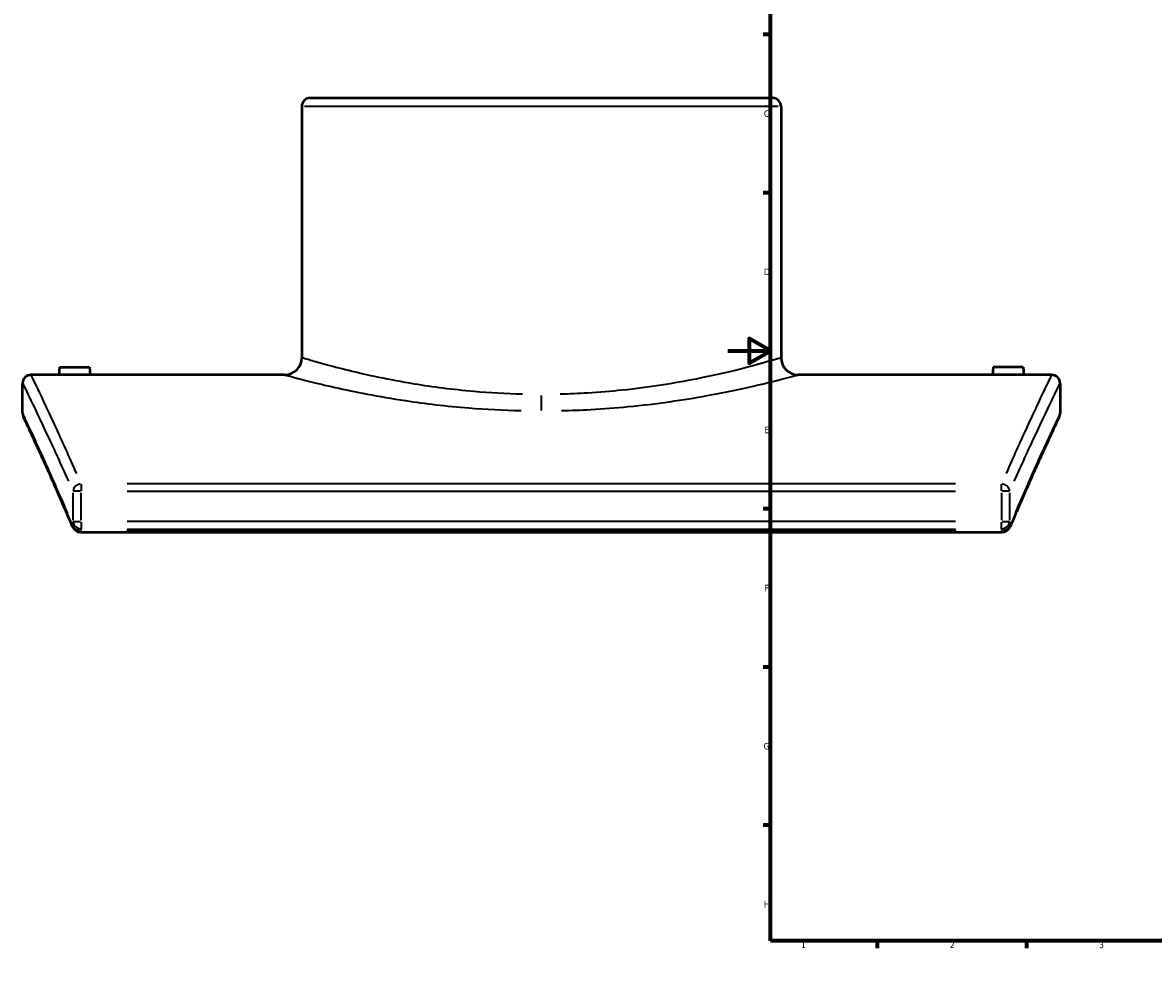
# Model space of a CAD drawing. Header units: millimetres. Extents: x -331 to 1430, y -378 to 1043.
# Tile 1 of 7: x -331 to 200, y 0 to 451. Entities that reach past the tile are written whole.
import ezdxf

# ---------------------------------------------------------------- set-up
doc = ezdxf.new("R2010")
doc.units = ezdxf.units.MM
for name, color, linetype, lineweight in [('Border (ANSI)', 7, 'Continuous', 70), ('Visible (ANSI)', 7, 'Continuous', 50), ('Visible Narrow (ANSI)', 7, 'Continuous', 35)]:
    doc.layers.add(name, color=color, linetype=linetype, lineweight=lineweight)
doc.styles.add('Note Text (ANSI)', font='tahoma.ttf')

# ---------------------------------------------------------------- blocks, each defined once
blk = doc.blocks.new('Borders Default Border')
at = {"layer": 'Border (ANSI)'}
for p, q in [((70.08, 574), (70.08, 577.45)), ((140.17, 574), (140.17, 577.45)), ((210.25, 574), (210.25, 577.45)), ((280.33, 574), (280.33, 577.45)), ((350.42, 574), (350.42, 577.45)), ((490.58, 574), (490.58, 577.45)), ((560.67, 574), (560.67, 577.45)), ((630.75, 574), (630.75, 577.45)), ((700.83, 574), (700.83, 577.45)), ((770.92, 574), (770.92, 577.45)), ((20, 519.75), (16.55, 519.75)), ((821, 519.75), (824.45, 519.75)), ((20, 445.5), (16.55, 445.5)), ((821, 445.5), (824.45, 445.5)), ((20, 371.25), (16.55, 371.25)), ((821, 371.25), (824.45, 371.25)), ((20, 222.75), (16.55, 222.75)), ((821, 222.75), (824.45, 222.75)), ((20, 148.5), (16.55, 148.5)), ((821, 148.5), (824.45, 148.5)), ((20, 74.25), (16.55, 74.25)), ((821, 74.25), (824.45, 74.25)), ((70.08, 20), (70.08, 16.55)), ((140.17, 20), (140.17, 16.55)), ((210.25, 20), (210.25, 16.55)), ((280.33, 20), (280.33, 16.55)), ((350.42, 20), (350.42, 16.55)), ((490.58, 20), (490.58, 16.55)), ((560.67, 20), (560.67, 16.55)), ((630.75, 20), (630.75, 16.55)), ((700.83, 20), (700.83, 16.55)), ((770.92, 20), (770.92, 16.55))]:
    blk.add_line(p, q, dxfattribs=at)
at = {"layer": 'Border (ANSI)', "flags": 128}
for points in [[(420.5, 594), (420.5, 574), (414.73, 584), (426.27, 584), (420.5, 574)], [(20, 20), (20, 574), (821, 574), (821, 20), (20, 20)], [(0, 297), (20, 297), (10, 302.77), (10, 291.23), (20, 297)], [(841, 297), (821, 297), (831, 302.77), (831, 291.23), (821, 297)], [(420.5, 0), (420.5, 20), (414.73, 10), (426.27, 10), (420.5, 20)]]:
    blk.add_lwpolyline(points, dxfattribs=at)
at = {"layer": 'Border (ANSI)', "attachment_point": 7, "style": 'Note Text (ANSI)'}
for s, insert, char_height in [('1', (34.35, 574.4), 3.05), ('2', (104.2, 574.4), 3.05), ('3', (174.26, 574.34), 3.05), ('4', (244.23, 574.4), 3.05), ('5', (314.48, 574.34), 3.05), ('6', (384.49, 574.34), 3.05), ('7', (454.6, 574.4), 3.05), ('8', (524.63, 574.33), 3.05), ('9', (594.7, 574.34), 3.05), ('10', (663.96, 574.34), 3.048), ('11', (734.04, 574.4), 3.048), ('12', (804.13, 574.4), 3.048), ('A', (16.78, 555.35), 3.05), ('A', (821.63, 555.35), 3.05), ('B', (17.15, 481.1), 3.05), ('B', (821.99, 481.1), 3.05), ('C', (16.95, 406.8), 3.05), ('C', (821.8, 406.8), 3.05), ('D', (16.96, 332.6), 3.05), ('D', (821.81, 332.6), 3.05), ('E', (17.21, 258.35), 3.05), ('E', (822.05, 258.35), 3.05), ('F', (17.29, 184.1), 3.05), ('F', (822.14, 184.1), 3.05), ('G', (16.81, 109.79), 3.05), ('G', (821.66, 109.79), 3.05), ('H', (16.97, 35.6), 3.05), ('H', (821.81, 35.6), 3.05), ('1', (34.35, 16.55), 3.05), ('2', (104.2, 16.55), 3.05), ('3', (174.26, 16.49), 3.05), ('4', (244.23, 16.55), 3.05), ('5', (314.48, 16.49), 3.05), ('6', (384.49, 16.49), 3.05), ('7', (454.6, 16.55), 3.05), ('8', (524.63, 16.48), 3.05), ('9', (594.7, 16.49), 3.05), ('10', (663.96, 16.49), 3.048), ('11', (734.04, 16.55), 3.048), ('12', (804.13, 16.55), 3.048)]:
    blk.add_mtext(s, dxfattribs=dict(at, insert=insert, char_height=char_height))

msp = doc.modelspace()

# ---------------------------------------------------------------- linework, layer by layer
at = {"layer": 'Visible (ANSI)'}
for p, q in [((-196.019, 415.745), (20.981, 415.745)), ((-200.019, 411.745), (-200.019, 293.745)), ((24.981, 411.745), (24.981, 293.745)), ((-313.669, 289.345), (-313.984, 285.745)), ((-313.669, 289.345), (-299.669, 289.345)), ((-299.669, 289.345), (-299.354, 285.745)), ((124.631, 289.345), (124.316, 285.745)), ((138.631, 289.345), (124.631, 289.345)), ((138.631, 289.345), (138.946, 285.745)), ((-331.019, 267.745), (-331.019, 281.745)), ((-313.984, 285.745), (-327.019, 285.745)), ((-208.019, 285.745), (-299.354, 285.745)), ((124.316, 285.745), (32.981, 285.745)), ((151.981, 285.745), (138.946, 285.745)), ((155.981, 281.745), (155.981, 267.745)), ((-303.888, 211.928), (128.849, 211.928))]:
    msp.add_line(p, q, dxfattribs=at)
for centre, radius, start, end in [((-196.019, 411.745), 4, 90, 180), ((20.981, 411.745), 4, 0, 90), ((-208.019, 293.745), 8, 270, 0), ((32.981, 293.745), 8, 180, 270), ((-327.019, 281.745), 4, 90, 180), ((151.981, 281.745), 4, 0, 90), ((-327.019, 267.745), 4, 180, 205.20037), ((151.981, 267.745), 4, 334.79963, 0), ((-303.888, 215.928), 4, 202.8591, 270), ((128.849, 215.928), 4, 270, 337.1409)]:
    msp.add_arc(centre, radius, start, end, dxfattribs=at)
for points, knots in [([(-306.669, 285.681), (-307.588, 285.681), (-308.568, 285.684), (-310.371, 285.696), (-311.193, 285.705), (-312.492, 285.721), (-313.055, 285.729), (-313.801, 285.741), (-313.984, 285.745), (-313.984, 285.745)], [0, 0, 0, 0, 0.2756792, 0.2756792, 0.5513584, 0.5513584, 0.8269899, 0.8269899, 1.1026214, 1.1026214, 1.1026214, 1.1026214]), ([(-299.354, 285.745), (-299.354, 285.745), (-299.538, 285.741), (-300.283, 285.729), (-300.846, 285.721), (-302.144, 285.705), (-302.967, 285.696), (-304.77, 285.684), (-305.75, 285.681), (-306.669, 285.681)], [3.3078643, 3.3078643, 3.3078643, 3.3078643, 3.583441, 3.583441, 3.8590178, 3.8590178, 4.1347517, 4.1347517, 4.4104857, 4.4104857, 4.4104857, 4.4104857]), ([(131.631, 285.681), (130.712, 285.681), (129.731, 285.684), (127.928, 285.696), (127.106, 285.705), (125.807, 285.721), (125.245, 285.729), (124.499, 285.741), (124.316, 285.745), (124.316, 285.745)], [2.2052428, 2.2052428, 2.2052428, 2.2052428, 2.4809768, 2.4809768, 2.7567107, 2.7567107, 3.0322875, 3.0322875, 3.3078643, 3.3078643, 3.3078643, 3.3078643]), ([(138.946, 285.745), (138.946, 285.745), (138.762, 285.741), (138.016, 285.729), (137.454, 285.721), (136.155, 285.705), (135.333, 285.696), (133.53, 285.684), (132.55, 285.681), (131.631, 285.681)], [5.5131071, 5.5131071, 5.5131071, 5.5131071, 5.7887386, 5.7887386, 6.0643701, 6.0643701, 6.3400493, 6.3400493, 6.6157285, 6.6157285, 6.6157285, 6.6157285]), ([(-307.574, 214.374), (-308.975, 217.699), (-310.332, 220.879), (-312.944, 226.939), (-314.198, 229.819), (-316.593, 235.27), (-317.732, 237.84), (-319.885, 242.661), (-320.899, 244.911), (-322.789, 249.084), (-323.665, 251.005), (-325.272, 254.512), (-326.003, 256.097), (-327.311, 258.922), (-327.888, 260.163), (-328.881, 262.294), (-329.298, 263.185), (-329.966, 264.611), (-330.218, 265.147), (-330.554, 265.862), (-330.638, 266.041), (-330.638, 266.041)], [1.2908496, 1.2908496, 1.2908496, 1.2908496, 3.376069, 3.376069, 5.4612884, 5.4612884, 7.5465078, 7.5465078, 9.6317272, 9.6317272, 11.7169466, 11.7169466, 13.802166, 13.802166, 15.8873854, 15.8873854, 17.9726048, 17.9726048, 20.0578242, 20.0578242, 22.1430436, 22.1430436, 22.1430436, 22.1430436]), ([(155.6, 266.041), (155.6, 266.041), (155.516, 265.862), (155.18, 265.147), (154.928, 264.611), (154.259, 263.185), (153.843, 262.294), (152.849, 260.163), (152.272, 258.922), (150.965, 256.097), (150.234, 254.512), (148.627, 251.005), (147.75, 249.084), (145.86, 244.911), (144.847, 242.661), (142.694, 237.84), (141.554, 235.27), (139.16, 229.819), (137.905, 226.939), (135.294, 220.879), (133.937, 217.699), (132.535, 214.374)], [22.1430436, 22.1430436, 22.1430436, 22.1430436, 24.228263, 24.228263, 26.3134824, 26.3134824, 28.3987018, 28.3987018, 30.4839212, 30.4839212, 32.5691406, 32.5691406, 34.65436, 34.65436, 36.7395794, 36.7395794, 38.8247988, 38.8247988, 40.9100182, 40.9100182, 42.9952376, 42.9952376, 42.9952376, 42.9952376])]:
    msp.add_open_spline(points, degree=3, knots=knots, dxfattribs=at)
at = {"layer": 'Visible Narrow (ANSI)'}
for p, q in [((23.596, 411.745), (-198.634, 411.745)), ((-87.519, 268.996), (-87.519, 276.001)), ((-303.518, 234.472), (-303.518, 231.279)), ((106.88, 234.579), (-281.918, 234.579)), ((128.48, 231.279), (128.48, 234.472)), ((-307.409, 230.352), (-307.409, 217.535)), ((-303.785, 231.064), (-307.338, 231.064)), ((-303.518, 217.535), (-303.518, 230.352)), ((-281.918, 231.064), (106.88, 231.064)), ((128.48, 230.352), (128.48, 217.535)), ((132.3, 231.064), (128.747, 231.064)), ((132.37, 217.535), (132.37, 230.352)), ((-307.338, 216.822), (-303.785, 216.822)), ((-303.888, 212.411), (-303.888, 211.929)), ((-303.518, 216.613), (-303.518, 213.466)), ((107.213, 212.462), (-282.251, 212.462)), ((106.88, 216.822), (-281.918, 216.822)), ((-281.918, 213.356), (106.88, 213.356)), ((128.48, 213.466), (128.48, 216.613)), ((128.747, 216.822), (132.3, 216.822)), ((128.849, 211.929), (128.849, 212.411))]:
    msp.add_line(p, q, dxfattribs=at)
for centre, major_axis, ratio, start_param, end_param in [((-303.518, 231.064), (-3.661, -1.611), 0.860006, 4.4237051, 5.7374008), ((128.48, 231.064), (-3.661, 1.611), 0.860006, 3.6873771, 5.0010728), ((-303.888, 215.928), (-3.686, -1.554), 0.8537187, 5.8474354, 6.2602511), ((531.51, 101.925), (-862.529, 0), 0.573258, 6.0487603, 6.0504342), ((-303.888, 215.928), (-3.699, 1.522), 0.8488491, 0.5240906, 1.834015), ((-303.518, 216.822), (3.695, -1.533), 0.8485632, 3.6690205, 4.9781267), ((531.51, 98.458), (858.529, 0), 0.5759289, 2.9071677, 2.9088415), ((-706.548, 98.458), (858.529, 0), 0.5759289, 0.2327511, 0.234425), ((128.48, 216.822), (3.695, 1.533), 0.8485632, 4.4466513, 5.7557575), ((128.849, 215.928), (-3.699, -1.522), 0.8488491, 1.3075777, 2.617502), ((-706.548, 101.925), (-862.529, 0), 0.573258, 3.3743438, 3.3760176), ((128.849, 215.928), (3.686, -1.554), 0.8537187, 0.0229342, 0.4357499)]:
    msp.add_ellipse(centre, major_axis=major_axis, ratio=ratio, start_param=start_param, end_param=end_param, dxfattribs=at)
for points, knots in [([(-96.389, 276.626), (-104.139, 276.819), (-111.821, 277.259), (-129.066, 278.775), (-138.448, 280.004), (-158.996, 283.366), (-169.473, 285.656), (-182.197, 288.766), (-185.984, 289.764), (-192.274, 291.482), (-194.777, 292.201), (-198.133, 293.18), (-199.168, 293.489), (-199.669, 293.639)], [0.8519982, 0.8519982, 0.8519982, 0.8519982, 3.0904447, 3.0904447, 6.0414594, 6.0414594, 10.1197844, 10.1197844, 12.2412177, 12.2412177, 14.3626463, 14.3626463, 16.1879667, 16.1879667, 16.1879667, 16.1879667]), ([(24.629, 293.638), (24.102, 293.48), (22.987, 293.147), (18.378, 291.806), (13.746, 290.482), (1.5, 287.337), (-6.132, 285.519), (-25.11, 281.755), (-36.866, 279.848), (-54.818, 277.96), (-60.29, 277.502), (-70.076, 276.913), (-74.352, 276.731), (-78.649, 276.625)], [51.9722166, 51.9722166, 51.9722166, 51.9722166, 53.8916271, 53.8916271, 57.2117762, 57.2117762, 60.5541248, 60.5541248, 64.4337202, 64.4337202, 66.0672817, 66.0672817, 67.3082882, 67.3082882, 67.3082882, 67.3082882]), ([(-330.954, 281.613), (-330.696, 281.086), (-329.667, 278.985), (-325.857, 271.104), (-322.816, 264.773), (-316.206, 250.593), (-313.031, 243.681), (-309.536, 235.854)], [23.9733427, 23.9733427, 23.9733427, 23.9733427, 30.2550524, 30.2550524, 37.5851362, 37.5851362, 42.8440775, 42.8440775, 42.8440775, 42.8440775]), ([(-305.636, 239.414), (-309.115, 247.316), (-312.275, 254.295), (-318.854, 268.611), (-321.881, 275.003), (-325.673, 282.959), (-326.697, 285.08), (-326.955, 285.611)], [-42.8440775, -42.8440775, -42.8440775, -42.8440775, -37.5851362, -37.5851362, -30.2550524, -30.2550524, -23.9733427, -23.9733427, -23.9733427, -23.9733427]), ([(-207.644, 285.641), (-207.108, 285.494), (-205.999, 285.19), (-202.404, 284.23), (-199.724, 283.524), (-192.986, 281.838), (-188.93, 280.859), (-175.301, 277.806), (-164.079, 275.559), (-142.069, 272.26), (-132.02, 271.054), (-113.549, 269.566), (-105.321, 269.134), (-97.02, 268.945)], [-16.1879667, -16.1879667, -16.1879667, -16.1879667, -14.3626463, -14.3626463, -12.2412177, -12.2412177, -10.1197844, -10.1197844, -6.0414594, -6.0414594, -3.0904447, -3.0904447, -0.8519982, -0.8519982, -0.8519982, -0.8519982]), ([(-78.018, 268.944), (-73.415, 269.048), (-68.835, 269.226), (-58.354, 269.804), (-52.493, 270.254), (-33.264, 272.106), (-20.672, 273.978), (-0.344, 277.672), (7.83, 279.456), (20.948, 282.542), (25.909, 283.842), (30.845, 285.158), (32.04, 285.485), (32.604, 285.64)], [-67.3082882, -67.3082882, -67.3082882, -67.3082882, -66.0672817, -66.0672817, -64.4337202, -64.4337202, -60.5541248, -60.5541248, -57.2117762, -57.2117762, -53.8916271, -53.8916271, -51.9722166, -51.9722166, -51.9722166, -51.9722166]), ([(151.916, 285.611), (151.659, 285.08), (150.635, 282.959), (146.843, 275.003), (143.816, 268.611), (137.236, 254.295), (134.076, 247.316), (130.598, 239.414)], [-21.8765944, -21.8765944, -21.8765944, -21.8765944, -15.5948798, -15.5948798, -8.264796, -8.264796, -3.0058596, -3.0058596, -3.0058596, -3.0058596]), ([(134.498, 235.854), (137.993, 243.681), (141.168, 250.593), (147.778, 264.773), (150.819, 271.104), (154.628, 278.985), (155.658, 281.086), (155.916, 281.613)], [3.0058596, 3.0058596, 3.0058596, 3.0058596, 8.264796, 8.264796, 15.5948798, 15.5948798, 21.8765944, 21.8765944, 21.8765944, 21.8765944]), ([(-309.864, 220.821), (-313.499, 229.307), (-316.789, 236.743), (-323.259, 251.127), (-326.136, 257.326), (-329.733, 265.03), (-330.706, 267.084), (-330.955, 267.61)], [2.3334593, 2.3334593, 2.3334593, 2.3334593, 7.882622, 7.882622, 15.0128338, 15.0128338, 21.1004339, 21.1004339, 21.1004339, 21.1004339]), ([(155.917, 267.61), (155.668, 267.084), (154.695, 265.03), (151.097, 257.326), (148.221, 251.127), (141.751, 236.743), (138.46, 229.306), (134.826, 220.821)], [23.1856533, 23.1856533, 23.1856533, 23.1856533, 29.2732604, 29.2732604, 36.4034721, 36.4034721, 41.9526279, 41.9526279, 41.9526279, 41.9526279])]:
    msp.add_open_spline(points, degree=3, knots=knots, dxfattribs=at)

# ---------------------------------------------------------------- block references
msp.add_blockref('Borders Default Border', (0, 0))

doc.saveas('drawing.dxf')
